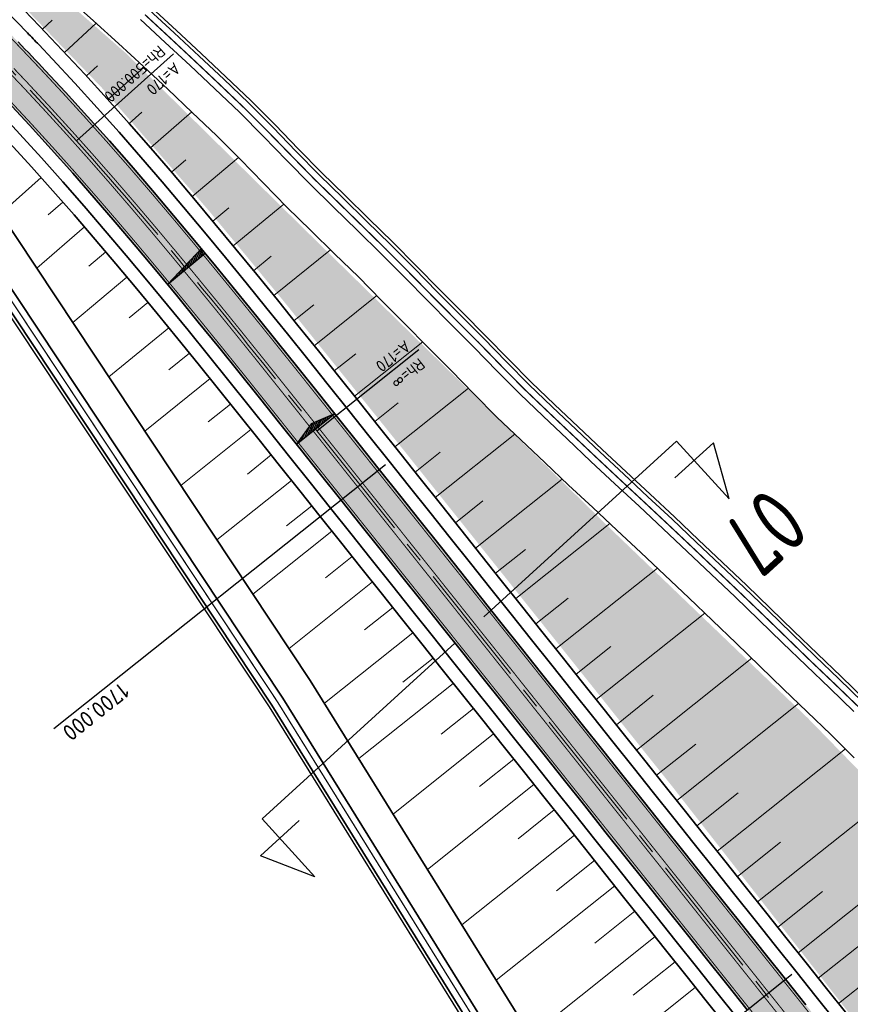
# Model space of a CAD drawing. Extents: x 100296 to 107772, y 404875 to 408930.
# Tile 68 of 97: x 101879 to 102006, y 407171 to 407322. Entities that reach past the tile are written whole.
import ezdxf
from ezdxf.enums import TextEntityAlignment as Align

# ---------------------------------------------------------------- set-up
doc = ezdxf.new("R2010")
doc.units = 0
doc.linetypes.add('CENTER2', pattern=[28.575, 19.05, -3.175, 3.175, -3.175])
doc.linetypes.add('VW-3-3_STREEP', pattern=[6, 3, -3])
for name, color, linetype, lineweight in [('b-we-gw-taludarcering_kort-g', 2, 'Continuous', 18), ('b-we-gw-taludarcering_lang-g', 2, 'Continuous', 18), ('n-we-am_as_weg_hoofdrijbaan_cirkelboog-g', 1, 'CENTER2', 18), ('n-we-am_as_weg_hoofdrijbaan_klotoide-g', 1, 'CENTER2', 18), ('n-we-am_as_weg_hoofdrijbaan_rechtstand-g', 1, 'CENTER2', 18), ('n-we-gw-grondwerk-g', 2, 'Continuous', 35), ('n-we-gw-grondwerk_watergang-g', 170, 'Continuous', 35), ('n-we-vh-verharding_asfalt-g', 7, 'Continuous', 35), ('n-we-vh-verharding_kantverharding-g', 3, 'Continuous', 35), ('n-we-vw-markering_langs_streep_33_015-g', 7, 'VW-3-3_STREEP', 35), ('n-we-vw-markering_langs_streep_doorgetrokken_015-g', 7, 'Continuous', 35)]:
    doc.layers.add(name, color=color, linetype=linetype, lineweight=lineweight)
for name, color, linetype in [('c3d-alignment_labeling', 7, 'Continuous'), ('n-xx-gw-waterlijn-gd', 161, 'Continuous'), ('TDNA----_main_road_asphalt', 251, 'Continuous'), ('TDNA----_verkanting', 250, 'Continuous'), ('TDNL----_bossages', 71, 'Continuous'), ('TDNL----_plangrens', 4, 'ENV-L14'), ('TDNL----_verkanting', 1, 'Continuous'), ('TDXB-AL-_block', 7, 'Continuous')]:
    doc.layers.add(name, color=color, linetype=linetype)
doc.styles.add('ENV-P', font='ISOCP.SHX')
doc.styles.add('NLCS-ISO', font='NLCS-ISO.ttf')
doc.linetypes.add('ENV-L14', pattern='A,12.5,-1.25,[144,env-shp.shx,S=0.125,R=0,X=0,Y=0.75],-1.25', length=15)

# ---------------------------------------------------------------- blocks, each defined once
blk = doc.blocks.new('s0t02001')
blk.add_line((-10, 0), (10, 0))
at = {"linetype": 'Continuous', "flags": 128}
blk.add_lwpolyline([(10, 0), (10, 6), (12, 2), (8, 2)], dxfattribs=at)
at = {"color": 4, "linetype": 'Continuous', "style": 'ENV-P', "width": 0.87}
blk.add_attdef('NR', text='', height=5, dxfattribs=at).set_placement((10.294, 7.239), align=Align.CENTER)
blk = doc.blocks.new('s0t02002')
blk.add_line((10, 0), (-10, 0))
at = {"linetype": 'Continuous', "flags": 128}
blk.add_lwpolyline([(-10, 0), (-10, 6), (-12, 2), (-8, 2)], dxfattribs=at)
at = {"color": 4, "linetype": 'Continuous', "style": 'ENV-P', "width": 0.87}
blk.add_attdef('NR', text='', height=5, dxfattribs=at).set_placement((-10.294, 7.239), align=Align.CENTER)

msp = doc.modelspace()

# ---------------------------------------------------------------- hatches: boundary and pattern name
at = {"layer": 'TDNA----_main_road_asphalt'}
h = msp.add_hatch(color=256, dxfattribs=at)
edge = h.paths.add_edge_path()
edge.add_arc((101468.913, 406942.87), 555.808, 45.04037, 46.03867, ccw=False)
edge.add_line((101861.652, 407336.162), (101878.298, 407318.96))
edge.add_arc((101662.707, 407110.344), 300, 42.91204, 44.05795, ccw=False)
edge.add_line((101882.427, 407314.607), (101885.532, 407311.266))
edge.add_line((101885.532, 407311.266), (101888.925, 407307.543))
edge.add_line((101888.925, 407307.543), (101892.28, 407303.786))
edge.add_line((101892.28, 407303.786), (101895.598, 407300.001))
edge.add_line((101895.598, 407300.001), (101898.88, 407296.189))
edge.add_line((101898.88, 407296.189), (101902.132, 407292.355))
edge.add_line((101902.132, 407292.355), (101905.355, 407288.501))
edge.add_line((101905.355, 407288.501), (101908.553, 407284.631))
edge.add_line((101908.553, 407284.631), (101911.729, 407280.747))
edge.add_line((101911.729, 407280.747), (101914.887, 407276.852))
edge.add_line((101914.887, 407276.852), (101918.03, 407272.949))
edge.add_line((101918.03, 407272.949), (101921.161, 407269.04))
edge.add_line((101921.161, 407269.04), (101924.283, 407265.129))
edge.add_line((101924.283, 407265.129), (101927.401, 407261.219))
edge.add_line((101927.401, 407261.219), (101930.517, 407257.308))
edge.add_line((101930.517, 407257.308), (101933.633, 407253.398))
edge.add_line((101933.633, 407253.398), (101936.749, 407249.488))
edge.add_line((101936.749, 407249.488), (101939.866, 407245.578))
edge.add_line((101939.866, 407245.578), (101942.982, 407241.668))
edge.add_line((101942.982, 407241.668), (101946.098, 407237.758))
edge.add_line((101946.098, 407237.758), (101949.214, 407233.848))
edge.add_line((101949.214, 407233.848), (101952.33, 407229.938))
edge.add_line((101952.33, 407229.938), (101955.447, 407226.028))
edge.add_line((101955.447, 407226.028), (101958.563, 407222.117))
edge.add_line((101958.563, 407222.117), (101961.679, 407218.207))
edge.add_line((101961.679, 407218.207), (101964.795, 407214.297))
edge.add_line((101964.795, 407214.297), (101967.912, 407210.387))
edge.add_line((101967.912, 407210.387), (101971.028, 407206.477))
edge.add_line((101971.028, 407206.477), (101974.144, 407202.567))
edge.add_line((101974.144, 407202.567), (101977.26, 407198.657))
edge.add_line((101977.26, 407198.657), (101980.377, 407194.747))
edge.add_line((101980.377, 407194.747), (101983.493, 407190.836))
edge.add_line((101983.493, 407190.836), (101986.609, 407186.926))
edge.add_line((101986.609, 407186.926), (101989.725, 407183.016))
edge.add_line((101989.725, 407183.016), (101992.842, 407179.106))
edge.add_line((101992.842, 407179.106), (101995.958, 407175.196))
edge.add_line((101995.958, 407175.196), (101999.074, 407171.286))
edge.add_line((101999.074, 407171.286), (102002.19, 407167.376))
edge.add_line((102002.19, 407167.376), (102005.307, 407163.466))
edge.add_line((102005.307, 407163.466), (102006.764, 407161.637))
edge.add_line((102006.764, 407161.637), (102008.289, 407162.852))
edge.add_line((102008.289, 407162.852), (102009.948, 407160.771))
edge.add_line((102009.948, 407160.771), (102013.064, 407156.861))
edge.add_line((102013.064, 407156.861), (102016.18, 407152.951))
edge.add_line((102016.18, 407152.951), (102019.297, 407149.04))
edge.add_line((102019.297, 407149.04), (102022.413, 407145.13))
edge.add_line((102022.413, 407145.13), (102025.529, 407141.22))
edge.add_line((102025.529, 407141.22), (102028.645, 407137.31))
edge.add_line((102028.645, 407137.31), (102031.762, 407133.4))
edge.add_line((102031.762, 407133.4), (102034.878, 407129.49))
edge.add_line((102034.878, 407129.49), (102037.994, 407125.58))
edge.add_line((102037.994, 407125.58), (102038.599, 407124.821))
edge.add_line((102038.599, 407124.821), (102037.074, 407123.605))
edge.add_line((102037.074, 407123.605), (102029.684, 407117.716))
edge.add_line((102029.684, 407117.716), (102025.963, 407122.385))
edge.add_line((102025.963, 407122.385), (102022.846, 407126.295))
edge.add_line((102022.846, 407126.295), (102019.73, 407130.205))
edge.add_line((102019.73, 407130.205), (102016.614, 407134.115))
edge.add_line((102016.614, 407134.115), (102013.498, 407138.025))
edge.add_line((102013.498, 407138.025), (102010.381, 407141.935))
edge.add_line((102010.381, 407141.935), (102007.265, 407145.846))
edge.add_line((102007.265, 407145.846), (102004.149, 407149.756))
edge.add_line((102004.149, 407149.756), (102001.033, 407153.666))
edge.add_line((102001.033, 407153.666), (101999.374, 407155.747))
edge.add_line((101999.374, 407155.747), (102000.899, 407156.962))
edge.add_line((102000.899, 407156.962), (101999.441, 407158.791))
edge.add_line((101999.441, 407158.791), (101996.325, 407162.701))
edge.add_line((101996.325, 407162.701), (101993.209, 407166.611))
edge.add_line((101993.209, 407166.611), (101990.093, 407170.522))
edge.add_line((101990.093, 407170.522), (101986.976, 407174.432))
edge.add_line((101986.976, 407174.432), (101983.86, 407178.342))
edge.add_line((101983.86, 407178.342), (101980.744, 407182.252))
edge.add_line((101980.744, 407182.252), (101977.628, 407186.162))
edge.add_line((101977.628, 407186.162), (101974.512, 407190.072))
edge.add_line((101974.512, 407190.072), (101971.395, 407193.982))
edge.add_line((101971.395, 407193.982), (101968.279, 407197.892))
edge.add_line((101968.279, 407197.892), (101965.163, 407201.803))
edge.add_line((101965.163, 407201.803), (101962.047, 407205.713))
edge.add_line((101962.047, 407205.713), (101958.93, 407209.623))
edge.add_line((101958.93, 407209.623), (101955.814, 407213.533))
edge.add_line((101955.814, 407213.533), (101952.698, 407217.443))
edge.add_line((101952.698, 407217.443), (101949.582, 407221.353))
edge.add_line((101949.582, 407221.353), (101946.465, 407225.263))
edge.add_line((101946.465, 407225.263), (101943.349, 407229.173))
edge.add_line((101943.349, 407229.173), (101940.233, 407233.083))
edge.add_line((101940.233, 407233.083), (101937.117, 407236.994))
edge.add_line((101937.117, 407236.994), (101934, 407240.904))
edge.add_line((101934, 407240.904), (101930.884, 407244.814))
edge.add_line((101930.884, 407244.814), (101927.768, 407248.724))
edge.add_line((101927.768, 407248.724), (101924.652, 407252.634))
edge.add_line((101924.652, 407252.634), (101921.535, 407256.544))
edge.add_line((101921.535, 407256.544), (101918.42, 407260.453))
edge.add_line((101918.42, 407260.453), (101915.303, 407264.357))
edge.add_line((101915.303, 407264.357), (101912.182, 407268.253))
edge.add_line((101912.182, 407268.253), (101909.053, 407272.139))
edge.add_line((101909.053, 407272.139), (101905.913, 407276.012))
edge.add_line((101905.913, 407276.012), (101902.759, 407279.869))
edge.add_line((101902.759, 407279.869), (101899.587, 407283.708))
edge.add_line((101899.587, 407283.708), (101896.395, 407287.525))
edge.add_line((101896.395, 407287.525), (101893.178, 407291.317))
edge.add_line((101893.178, 407291.317), (101889.935, 407295.083))
edge.add_line((101889.935, 407295.083), (101886.662, 407298.818))
edge.add_line((101886.662, 407298.818), (101883.356, 407302.519))
edge.add_line((101883.356, 407302.519), (101880.014, 407306.187))
edge.add_line((101880.014, 407306.187), (101876.635, 407309.822))
edge.add_line((101876.635, 407309.822), (101874.556, 407312.013))
edge.add_line((101874.556, 407312.013), (101873.22, 407313.423))
edge.add_line((101873.22, 407313.423), (101869.869, 407316.885))
edge.add_arc((101728.074, 407175.838), 200, 44.8485, 53.13592)
edge.add_line((101848.058, 407335.85), (101854.74, 407342.945))
at = {"layer": 'TDNA----_verkanting'}
h = msp.add_hatch(dxfattribs=at)
h.set_pattern_fill('ANSI31', color=256, scale=2, angle=21.79242)
h.set_pattern_definition([(66.79242355, (-152168.6628, 72949.52357), (-0.22977080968, 0.09851586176), [])])
h.paths.add_polyline_path([(101906.966, 407286.557), (101906.388, 407287.302), (101901.182, 407281.777)])
h = msp.add_hatch(dxfattribs=at)
h.set_pattern_fill('ANSI31', color=256, scale=2, angle=20.82636)
h.set_pattern_definition([(65.82636412, (-157750.57406, 77255.4507), (-0.22807716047, 0.10237582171), [])])
h.paths.add_polyline_path([(101926.819, 407261.948), (101923.248, 407260.41), (101920.958, 407257.269)])
at = {"layer": 'TDNL----_bossages'}
h = msp.add_hatch(dxfattribs=at)
h.set_pattern_fill('ENV-A30', color=256)
h.set_pattern_definition([(45, (0, 0), (-0.6222539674, 0.6222539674), []), (45, (0, 3.1113), (-3.111269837, 3.111269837), [1, -0.6]), (17, (0, 0), (0.5157491, 1.5965521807), [0, -1.632, -0.924, 0, -1.344]), (48, (0, 0), (-0.3683115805, 1.623436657), [0, -1.616, 0, -1.648, 0, -1.328]), (71, (0, 0), (-0.9582315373, 1.345261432), [0, -1.6, 0, -0.96, -1.316])])
h.paths.add_polyline_path([(102031.329, 407181.461), (102018.988, 407195.12), (101999.336, 407215.302), (101969.305, 407244.123), (101922.178, 407290.257), (101894.75, 407317.303), (101870.416, 407338.601), (101857.595, 407349.694), (101847.56, 407359.939), (101844.052, 407363.068), (101845.16, 407357.852), (101855.683, 407347.611), (101869.414, 407334.473), (101891.095, 407311.968), (101907.561, 407293.055), (101919.091, 407279.107), (101937.584, 407256.144), (101957.758, 407230.869), (101978.861, 407204.43), (102006.802, 407168.609), (102010.923, 407165.115), (102028.362, 407170.324), (102031.085, 407175.012), (102031.781, 407179.411)])

# ---------------------------------------------------------------- linework, layer by layer
at = {"layer": 'b-we-gw-taludarcering_kort-g'}
for p, q in [((101883.512, 407322.328), (101882.027, 407320.92)), ((101890.465, 407315.312), (101888.75, 407313.748)), ((101897.284, 407308.181), (101895.321, 407306.461)), ((101904.02, 407300.911), (101901.803, 407299.001)), ((101882.919, 407292.429), (101885.157, 407294.39)), ((101910.59, 407293.528), (101908.143, 407291.481)), ((101889.151, 407284.564), (101891.736, 407286.756)), ((101917.112, 407286.1), (101914.398, 407283.881)), ((101895.306, 407276.635), (101898.201, 407279.027)), ((101923.62, 407278.659), (101920.593, 407276.223)), ((101901.397, 407268.667), (101904.569, 407271.239)), ((101930.086, 407271.142), (101926.776, 407268.499)), ((101907.436, 407260.681), (101910.86, 407263.425)), ((101936.56, 407263.601), (101932.965, 407260.735)), ((101913.438, 407252.699), (101917.097, 407255.615)), ((101943.025, 407256.034), (101939.164, 407252.957)), ((101919.423, 407244.729), (101923.306, 407247.824)), ((101949.546, 407248.559), (101945.34, 407245.207)), ((101956.081, 407241.109), (101951.51, 407237.466)), ((101925.407, 407236.759), (101929.515, 407240.033)), ((101962.625, 407233.675), (101957.675, 407229.73)), ((101931.39, 407228.789), (101935.724, 407232.243)), ((101969.158, 407226.222), (101963.845, 407221.988)), ((101937.286, 407220.785), (101941.915, 407224.474)), ((101975.683, 407218.753), (101970.02, 407214.24)), ((101943.173, 407212.778), (101948.105, 407216.708)), ((101982.193, 407211.258), (101976.202, 407206.483)), ((101949.06, 407204.77), (101954.294, 407208.942)), ((101988.713, 407203.78), (101982.379, 407198.732)), ((101954.947, 407196.763), (101960.484, 407201.176)), ((101995.196, 407196.241), (101988.572, 407190.962)), ((101960.833, 407188.755), (101966.673, 407193.409)), ((102001.641, 407188.645), (101994.778, 407183.175)), ((101966.72, 407180.748), (101972.863, 407185.643)), ((102008.06, 407181.016), (102000.99, 407175.38)), ((101972.607, 407172.74), (101979.052, 407177.877))]:
    msp.add_line(p, q, dxfattribs=at)
at = {"layer": 'b-we-gw-taludarcering_lang-g'}
for p, q in [((101890.253, 407321.853), (101885.408, 407317.349)), ((101897.616, 407315.087), (101892.054, 407310.119)), ((101904.905, 407308.241), (101898.602, 407302.717)), ((101912.065, 407301.261), (101904.983, 407295.255)), ((101875.611, 407292.613), (101881.82, 407298.159)), ((101919.053, 407294.107), (101911.282, 407287.686)), ((101881.138, 407284.28), (101888.462, 407290.588)), ((101926.194, 407287.107), (101917.501, 407280.059)), ((101886.665, 407275.946), (101894.981, 407282.901)), ((101933.297, 407280.068), (101923.684, 407272.368)), ((101892.193, 407267.612), (101901.396, 407275.138)), ((101940.325, 407272.955), (101929.869, 407264.62)), ((101897.72, 407259.279), (101907.723, 407267.333)), ((101947.355, 407265.843), (101936.065, 407256.845)), ((101903.247, 407250.945), (101913.984, 407259.517)), ((101954.458, 407258.806), (101942.254, 407249.079)), ((101908.774, 407242.611), (101920.202, 407251.719)), ((101961.718, 407251.929), (101948.426, 407241.335)), ((101969.021, 407245.097), (101954.592, 407233.598)), ((101914.301, 407234.278), (101926.411, 407243.929)), ((101976.317, 407238.259), (101960.759, 407225.86)), ((101919.828, 407225.944), (101932.62, 407236.138)), ((101983.569, 407231.374), (101966.932, 407218.115)), ((101925.251, 407217.543), (101938.82, 407228.358)), ((101990.773, 407224.438), (101973.111, 407210.362)), ((101930.523, 407209.046), (101945.01, 407220.591)), ((101997.967, 407217.492), (101979.29, 407202.608)), ((101935.796, 407200.549), (101951.199, 407212.825)), ((102005.137, 407210.522), (101985.473, 407194.85)), ((101941.068, 407192.052), (101957.389, 407205.059)), ((102012.121, 407203.366), (101991.674, 407187.07)), ((101946.341, 407183.555), (101963.578, 407197.292)), ((102018.995, 407196.103), (101997.884, 407179.278)), ((101951.613, 407175.057), (101969.768, 407189.526)), ((102025.847, 407188.819), (102004.095, 407171.484)), ((101956.886, 407166.56), (101975.957, 407181.76)), ((101962.158, 407158.063), (101982.147, 407173.994))]:
    msp.add_line(p, q, dxfattribs=at)
msp.add_lwpolyline([(101877.034, 407303.445), (101880.349, 407299.806), (101883.629, 407296.134), (101886.878, 407292.426), (101890.1, 407288.686), (101893.297, 407284.916), (101896.473, 407281.118), (101899.63, 407277.297), (101902.772, 407273.455), (101905.902, 407269.594), (101909.024, 407265.717), (101912.14, 407261.827), (101915.255, 407257.926), (101918.368, 407254.02), (101921.484, 407250.11), (101924.601, 407246.2), (101927.717, 407242.29), (101930.833, 407238.38), (101933.949, 407234.469), (101937.066, 407230.559), (101940.182, 407226.649), (101943.298, 407222.739), (101946.414, 407218.829), (101949.531, 407214.919), (101952.647, 407211.009), (101955.763, 407207.099), (101958.879, 407203.189), (101961.996, 407199.278), (101965.112, 407195.368), (101968.228, 407191.458), (101971.344, 407187.548), (101974.461, 407183.638), (101977.577, 407179.728), (101980.693, 407175.818), (101983.809, 407171.908), (101986.926, 407167.997)], dxfattribs=at)
at = {"layer": 'c3d-alignment_labeling'}
for p, q in [((101887.232, 407303.817), (101902.127, 407317.164)), ((101924.115, 407259.325), (101939.755, 407271.79)), ((101883.779, 407213.666), (101934.611, 407254.177)), ((101946.104, 407135.464), (101996.935, 407175.975))]:
    msp.add_line(p, q, dxfattribs=at)
at = {"layer": 'n-we-am_as_weg_hoofdrijbaan_cirkelboog-g', "flags": 128}
msp.add_lwpolyline([(101552.913, 407468.676, -0.193346), (101887.232, 407303.817)], format="xyb", dxfattribs=at)
at = {"layer": 'n-we-am_as_weg_hoofdrijbaan_klotoide-g', "flags": 128}
msp.add_lwpolyline([(101887.232, 407303.817), (101888.474, 407302.426), (101889.711, 407301.031), (101890.943, 407299.631), (101892.17, 407298.227), (101893.392, 407296.82), (101894.611, 407295.408), (101895.825, 407293.993), (101897.034, 407292.574), (101898.24, 407291.152), (101899.442, 407289.727), (101900.641, 407288.299), (101901.836, 407286.867), (101903.028, 407285.434), (101904.217, 407283.997), (101905.402, 407282.558), (101906.585, 407281.117), (101907.766, 407279.674), (101908.944, 407278.229), (101910.12, 407276.781), (101911.293, 407275.333), (101912.465, 407273.882), (101913.635, 407272.431), (101914.803, 407270.978), (101915.97, 407269.523), (101917.136, 407268.068), (101918.301, 407266.612), (101919.465, 407265.156), (101920.628, 407263.698), (101921.79, 407262.241), (101922.953, 407260.783), (101924.115, 407259.325)], dxfattribs=at)
at = {"layer": 'n-we-am_as_weg_hoofdrijbaan_rechtstand-g', "flags": 128}
msp.add_lwpolyline([(101924.115, 407259.325), (102162.565, 406960.128)], dxfattribs=at)
at = {"layer": 'n-we-gw-grondwerk-g'}
for p, q in [((101885.996, 407325.662), (101889.843, 407322.225)), ((101889.843, 407322.225), (101893.663, 407318.75)), ((101893.663, 407318.75), (101897.455, 407315.238)), ((101897.455, 407315.238), (101901.235, 407311.707)), ((101901.235, 407311.707), (101904.991, 407308.159)), ((101904.991, 407308.159), (101908.721, 407304.597)), ((101908.721, 407304.597), (101912.361, 407300.967)), ((101868.971, 407302.625), (101923.086, 407221.033)), ((101912.361, 407300.967), (101915.937, 407297.295)), ((101915.937, 407297.295), (101919.513, 407293.637)), ((101919.513, 407293.637), (101923.177, 407290.065)), ((101923.177, 407290.065), (101926.822, 407286.492)), ((101926.822, 407286.492), (101930.458, 407282.927)), ((101930.458, 407282.927), (101934.03, 407279.329)), ((101934.03, 407279.329), (101937.574, 407275.729)), ((101937.574, 407275.729), (101941.12, 407272.153)), ((101941.12, 407272.153), (101944.682, 407268.597)), ((101944.682, 407268.597), (101948.181, 407264.992)), ((101948.181, 407264.992), (101951.719, 407261.419)), ((101951.719, 407261.419), (101955.37, 407257.935)), ((101955.37, 407257.935), (101959.036, 407254.463)), ((101959.036, 407254.463), (101962.707, 407250.994)), ((101962.707, 407250.994), (101966.393, 407247.539)), ((101966.393, 407247.539), (101970.097, 407244.097)), ((101970.097, 407244.097), (101973.788, 407240.645)), ((101973.788, 407240.645), (101977.462, 407237.179)), ((101977.462, 407237.179), (101981.121, 407233.702)), ((101981.121, 407233.702), (101984.779, 407230.224)), ((101984.779, 407230.224), (101988.417, 407226.729)), ((101988.417, 407226.729), (101992.031, 407223.216)), ((101992.031, 407223.216), (101995.644, 407219.701)), ((101923.086, 407221.033), (101969.727, 407145.865)), ((101995.644, 407219.701), (101999.301, 407216.223)), ((101999.301, 407216.223), (102002.93, 407212.721)), ((102002.93, 407212.721), (102006.495, 407209.168))]:
    msp.add_line(p, q, dxfattribs=at)
at = {"layer": 'n-we-gw-grondwerk-g', "flags": 128}
for points in [[(101878.029, 407325.062), (101881.56, 407321.413), (101885.055, 407317.728), (101888.512, 407314.009), (101891.932, 407310.256), (101895.314, 407306.469), (101898.655, 407302.656), (101901.96, 407298.82), (101905.23, 407294.963), (101908.47, 407291.09), (101911.682, 407287.202), (101914.87, 407283.303), (101918.038, 407279.397), (101921.188, 407275.484), (101924.324, 407271.569), (101927.449, 407267.655), (101930.568, 407263.743), (101933.684, 407259.833), (101936.8, 407255.922), (101939.916, 407252.012), (101943.033, 407248.102), (101946.149, 407244.192), (101949.265, 407240.282), (101952.381, 407236.372), (101955.498, 407232.462), (101958.614, 407228.552), (101961.73, 407224.642), (101964.846, 407220.731), (101967.963, 407216.821), (101971.079, 407212.911), (101974.195, 407209.001), (101977.311, 407205.091), (101980.428, 407201.181), (101983.544, 407197.271), (101986.66, 407193.361), (101989.776, 407189.45), (101992.893, 407185.54), (101996.009, 407181.63), (101999.125, 407177.72), (102002.241, 407173.81), (102005.358, 407169.9)], [(101877.034, 407303.445), (101880.349, 407299.807), (101883.628, 407296.134), (101886.877, 407292.427), (101890.099, 407288.686), (101893.296, 407284.916), (101896.472, 407281.119), (101899.63, 407277.298), (101902.772, 407273.455), (101905.902, 407269.594), (101909.023, 407265.718), (101912.139, 407261.828), (101915.253, 407257.928), (101918.368, 407254.02), (101921.484, 407250.11), (101924.601, 407246.2), (101927.717, 407242.29), (101930.833, 407238.38), (101933.949, 407234.469), (101937.066, 407230.559), (101940.182, 407226.649), (101943.298, 407222.739), (101946.414, 407218.829), (101949.531, 407214.919), (101952.647, 407211.009), (101955.763, 407207.099), (101958.879, 407203.189), (101961.996, 407199.278), (101965.112, 407195.368), (101968.228, 407191.458), (101971.344, 407187.548), (101974.461, 407183.638), (101977.577, 407179.728), (101980.693, 407175.818), (101983.809, 407171.908), (101986.926, 407167.997)]]:
    msp.add_lwpolyline(points, dxfattribs=at)
at = {"layer": 'n-we-gw-grondwerk_watergang-g'}
for p, q in [((101902.223, 407320.363), (101898.397, 407323.907)), ((101897.044, 407322.434), (101900.861, 407318.899)), ((101906.028, 407316.809), (101902.223, 407320.363)), ((101900.861, 407318.899), (101904.659, 407315.351)), ((101909.812, 407313.235), (101906.028, 407316.809)), ((101904.659, 407315.351), (101908.434, 407311.785)), ((101913.611, 407309.607), (101909.812, 407313.235)), ((101908.434, 407311.785), (101912.214, 407308.175)), ((101917.34, 407305.887), (101913.611, 407309.607)), ((101912.214, 407308.175), (101915.917, 407304.481)), ((101920.947, 407302.184), (101917.34, 407305.887)), ((101915.917, 407304.481), (101919.515, 407300.787)), ((101924.459, 407298.59), (101920.947, 407302.184)), ((101919.515, 407300.787), (101923.046, 407297.175)), ((101864.942, 407299.653), (101918.877, 407218.333)), ((101917.193, 407217.252), (101863.331, 407298.464)), ((101928.07, 407295.07), (101924.459, 407298.59)), ((101923.046, 407297.175), (101926.672, 407293.64)), ((101931.722, 407291.491), (101928.07, 407295.07)), ((101926.672, 407293.64), (101930.322, 407290.062)), ((101935.392, 407287.892), (101931.722, 407291.491)), ((101930.322, 407290.062), (101933.982, 407286.474)), ((101939.008, 407284.251), (101935.392, 407287.892)), ((101933.982, 407286.474), (101937.586, 407282.844)), ((101942.553, 407280.649), (101939.008, 407284.251)), ((101937.586, 407282.844), (101941.13, 407279.243)), ((101946.078, 407277.094), (101942.553, 407280.649)), ((101941.13, 407279.243), (101944.662, 407275.683)), ((101949.666, 407273.512), (101946.078, 407277.094)), ((101944.662, 407275.683), (101948.242, 407272.108)), ((101953.179, 407269.893), (101949.666, 407273.512)), ((101948.242, 407272.108), (101951.751, 407268.493)), ((101956.624, 407266.415), (101953.179, 407269.893)), ((101951.751, 407268.493), (101955.222, 407264.987)), ((101960.193, 407263.008), (101956.624, 407266.415)), ((101955.222, 407264.987), (101958.815, 407261.559)), ((101963.847, 407259.548), (101960.193, 407263.008)), ((101958.815, 407261.559), (101962.472, 407258.095)), ((101967.504, 407256.092), (101963.847, 407259.548)), ((101962.472, 407258.095), (101966.133, 407254.636)), ((101971.169, 407252.656), (101967.504, 407256.092)), ((101966.133, 407254.636), (101969.805, 407251.194)), ((101974.871, 407249.217), (101971.169, 407252.656)), ((101969.805, 407251.194), (101973.507, 407247.754)), ((101978.58, 407245.747), (101974.871, 407249.217)), ((101973.507, 407247.754), (101977.211, 407244.289)), ((101982.274, 407242.262), (101978.58, 407245.747)), ((101977.211, 407244.289), (101980.899, 407240.81)), ((101985.943, 407238.776), (101982.274, 407242.262)), ((101980.899, 407240.81), (101984.565, 407237.326)), ((101989.616, 407235.284), (101985.943, 407238.776)), ((101984.565, 407237.326), (101988.234, 407233.838)), ((101993.281, 407231.763), (101989.616, 407235.284)), ((101988.234, 407233.838), (101991.891, 407230.324)), ((101996.91, 407228.236), (101993.281, 407231.763)), ((101991.891, 407230.324), (101995.516, 407226.801)), ((102000.496, 407224.746), (101996.91, 407228.236)), ((101995.516, 407226.801), (101999.11, 407223.305)), ((102004.144, 407221.277), (102000.496, 407224.746)), ((101999.11, 407223.305), (102002.76, 407219.833)), ((102007.831, 407217.719), (102004.144, 407221.277)), ((102002.76, 407219.833), (102006.431, 407216.291)), ((101918.877, 407218.333), (101970.334, 407135.404)), ((101968.634, 407134.349), (101917.193, 407217.252))]:
    msp.add_line(p, q, dxfattribs=at)
at = {"layer": 'n-we-vh-verharding_asfalt-g', "flags": 128}
msp.add_lwpolyline([(101840.458, 407356.243), (101841.795, 407357.73, -0.0131421), (101863.077, 407337.565), (101879.735, 407320.351, -0.0020575), (101881.456, 407318.558, -0.0020575)], format="xyb", dxfattribs=at)
for points in [[(101881.449, 407318.551), (101883.56, 407316.325), (101887.004, 407312.621), (101890.41, 407308.883), (101893.778, 407305.111), (101897.107, 407301.312), (101900.401, 407297.488), (101903.662, 407293.643), (101906.893, 407289.78), (101910.098, 407285.901), (101913.281, 407282.009), (101916.443, 407278.108), (101919.589, 407274.201), (101922.723, 407270.289), (101925.847, 407266.376), (101928.965, 407262.465), (101932.081, 407258.555), (101935.197, 407254.645), (101938.313, 407250.735), (101941.43, 407246.825), (101944.546, 407242.914), (101947.662, 407239.004), (101950.778, 407235.094), (101953.895, 407231.184), (101957.011, 407227.274), (101960.127, 407223.364), (101963.243, 407219.454), (101966.36, 407215.544), (101969.476, 407211.634), (101972.592, 407207.723), (101975.708, 407203.813), (101978.824, 407199.903), (101981.941, 407195.993), (101985.057, 407192.083), (101988.173, 407188.173), (101991.289, 407184.263), (101994.406, 407180.353), (101997.522, 407176.442), (102000.638, 407172.532), (102003.754, 407168.622)], [(101875.177, 407308.453), (101878.542, 407304.833), (101881.871, 407301.18), (101885.164, 407297.493), (101888.425, 407293.771), (101891.658, 407290.018), (101894.865, 407286.236), (101898.049, 407282.429), (101901.213, 407278.599), (101904.362, 407274.749), (101907.497, 407270.882), (101910.622, 407267.001), (101913.741, 407263.108), (101916.856, 407259.206), (101919.971, 407255.298), (101923.088, 407251.388), (101926.204, 407247.477), (101929.32, 407243.567), (101932.436, 407239.657), (101935.553, 407235.747), (101938.669, 407231.837), (101941.785, 407227.927), (101944.901, 407224.017), (101948.018, 407220.107), (101951.134, 407216.197), (101954.25, 407212.286), (101957.366, 407208.376), (101960.482, 407204.466), (101963.599, 407200.556), (101966.715, 407196.646), (101969.831, 407192.736), (101972.947, 407188.826), (101976.064, 407184.916), (101979.18, 407181.005), (101982.296, 407177.095), (101985.412, 407173.185), (101988.529, 407169.275)]]:
    msp.add_lwpolyline(points, dxfattribs=at)
at = {"layer": 'n-we-vh-verharding_kantverharding-g', "flags": 128}
msp.add_lwpolyline([(101878.298, 407318.96, -0.005), (101882.427, 407314.607), (101885.532, 407311.266), (101888.925, 407307.543), (101892.28, 407303.786), (101895.598, 407300.001), (101898.88, 407296.189), (101902.132, 407292.355), (101905.355, 407288.501), (101908.553, 407284.631), (101911.729, 407280.747), (101914.887, 407276.852), (101918.03, 407272.949), (101921.161, 407269.04), (101924.283, 407265.129), (101927.401, 407261.219), (101930.517, 407257.308), (101933.633, 407253.398), (101936.749, 407249.488), (101939.866, 407245.578), (101942.982, 407241.668), (101946.098, 407237.758), (101949.214, 407233.848), (101952.33, 407229.938), (101955.447, 407226.028), (101958.563, 407222.117), (101961.679, 407218.207), (101964.795, 407214.297), (101967.912, 407210.387), (101971.028, 407206.477), (101974.144, 407202.567), (101977.26, 407198.657), (101980.377, 407194.747), (101983.493, 407190.836), (101986.609, 407186.926), (101989.725, 407183.016), (101992.842, 407179.106), (101995.958, 407175.196), (101999.074, 407171.286)], format="xyb", dxfattribs=at)
msp.add_lwpolyline([(101876.635, 407309.822), (101880.014, 407306.187), (101883.356, 407302.519), (101886.662, 407298.818), (101889.935, 407295.083), (101893.178, 407291.317), (101896.395, 407287.525), (101899.587, 407283.708), (101902.759, 407279.869), (101905.913, 407276.012), (101909.053, 407272.139), (101912.182, 407268.253), (101915.303, 407264.357), (101918.42, 407260.453), (101921.535, 407256.544), (101924.652, 407252.634), (101927.768, 407248.724), (101930.884, 407244.814), (101934, 407240.904), (101937.117, 407236.994), (101940.233, 407233.083), (101943.349, 407229.173), (101946.465, 407225.263), (101949.582, 407221.353), (101952.698, 407217.443), (101955.814, 407213.533), (101958.93, 407209.623), (101962.047, 407205.713), (101965.163, 407201.803), (101968.279, 407197.892), (101971.395, 407193.982), (101974.512, 407190.072), (101977.628, 407186.162), (101980.744, 407182.252), (101983.86, 407178.342), (101986.976, 407174.432), (101990.093, 407170.522)], dxfattribs=at)
at = {"layer": 'n-we-vw-markering_langs_streep_33_015-g', "const_width": 0.15, "flags": 128}
for points in [[(101840.208, 407355.964, -0.013133), (101861.385, 407335.899), (101878.028, 407318.699, -0.0055664), (101879.726, 407316.917), (101881.829, 407314.699), (101885.256, 407311.013), (101888.646, 407307.292), (101891.999, 407303.538), (101895.314, 407299.755), (101898.595, 407295.945), (101901.845, 407292.113), (101905.067, 407288.262), (101908.263, 407284.393), (101911.439, 407280.51), (101914.595, 407276.616), (101917.737, 407272.714), (101920.868, 407268.806), (101923.99, 407264.896), (101927.107, 407260.985), (101930.224, 407257.075), (101933.34, 407253.165), (101936.456, 407249.254), (101939.572, 407245.344), (101942.689, 407241.434), (101945.805, 407237.524), (101948.921, 407233.614), (101952.037, 407229.704), (101955.153, 407225.794), (101958.27, 407221.884), (101961.386, 407217.974), (101964.502, 407214.063), (101967.618, 407210.153), (101970.735, 407206.243), (101973.851, 407202.333), (101976.967, 407198.423), (101980.083, 407194.513), (101983.2, 407190.603), (101986.316, 407186.693), (101989.432, 407182.782), (101992.548, 407178.872), (101995.665, 407174.962), (101998.781, 407171.052), (102001.897, 407167.142), (102005.013, 407163.232), (102006.471, 407161.403), (102008.13, 407159.322), (102011.246, 407155.412), (102014.362, 407151.502), (102017.478, 407147.591), (102020.595, 407143.681), (102023.711, 407139.771), (102026.827, 407135.861), (102029.943, 407131.951), (102033.06, 407128.041), (102036.176, 407124.131), (102036.781, 407123.372), (102039.292, 407120.221), (102042.408, 407116.31), (102045.525, 407112.4), (102048.641, 407108.49), (102051.757, 407104.58), (102054.873, 407100.67), (102057.99, 407096.76), (102061.106, 407092.85), (102064.222, 407088.94), (102067.338, 407085.03), (102070.454, 407081.119), (102073.571, 407077.209), (102076.687, 407073.299), (102079.803, 407069.389), (102082.919, 407065.479), (102086.036, 407061.569), (102089.152, 407057.659), (102092.268, 407053.749), (102095.384, 407049.838), (102098.501, 407045.928), (102101.617, 407042.018), (102104.733, 407038.108), (102107.849, 407034.198), (102110.966, 407030.288), (102114.082, 407026.378), (102117.198, 407022.468), (102120.314, 407018.558), (102123.431, 407014.647), (102126.547, 407010.737), (102129.663, 407006.827), (102132.779, 407002.917), (102135.896, 406999.007), (102139.012, 406995.097), (102142.128, 406991.187), (102145.244, 406987.277), (102148.361, 406983.366), (102151.477, 406979.456), (102154.593, 406975.546), (102157.709, 406971.636), (102160.826, 406967.726), (102163.942, 406963.816), (102167.058, 406959.905), (102170.174, 406955.986), (102173.283, 406952.053), (102176.376, 406948.1), (102179.447, 406944.123), (102182.488, 406940.115), (102185.492, 406936.071), (102188.451, 406931.986), (102191.356, 406927.855), (102194.199, 406923.675), (102196.973, 406919.448), (102199.676, 406915.175), (102202.308, 406910.857), (102204.867, 406906.497), (102207.353, 406902.094), (102209.765, 406897.65), (102212.103, 406893.167), (102214.366, 406888.646), (102216.553, 406884.087), (102218.664, 406879.493), (102220.698, 406874.864), (102222.655, 406870.201), (102224.534, 406865.507), (102226.334, 406860.782), (102228.055, 406856.028), (102229.697, 406851.246), (102231.259, 406846.437), (102232.74, 406841.603), (102234.141, 406836.744), (102235.46, 406831.864), (102236.7, 406826.967), (102237.869, 406822.059), (102238.975, 406817.143), (102240.028, 406812.222), (102240.453, 406810.143, 0.0061057), (102242.013, 406802.975), (102246.288, 406784.422, 0.0175796), (102248.113, 406777.606), (102250.851, 406769.256)], [(101832.766, 407346.794), (101837.799, 407343.5, -0.0534133), (101870.724, 407316.541), (101873.491, 407313.682), (101874.828, 407312.271), (101876.908, 407310.079), (101880.289, 407306.441), (101883.634, 407302.77), (101886.943, 407299.066), (101890.218, 407295.328), (101893.463, 407291.561), (101896.681, 407287.766), (101899.875, 407283.947), (101903.048, 407280.107), (101906.204, 407276.249), (101909.344, 407272.375), (101912.474, 407268.488), (101915.596, 407264.591), (101918.713, 407260.687), (101921.829, 407256.778), (101924.945, 407252.868), (101928.061, 407248.958), (101931.177, 407245.048), (101934.294, 407241.137), (101937.41, 407237.227), (101940.526, 407233.317), (101943.642, 407229.407), (101946.759, 407225.497), (101949.875, 407221.587), (101952.991, 407217.677), (101956.107, 407213.767), (101959.224, 407209.857), (101962.34, 407205.946), (101965.456, 407202.036), (101968.572, 407198.126), (101971.689, 407194.216), (101974.805, 407190.306), (101977.921, 407186.396), (101981.037, 407182.486), (101984.154, 407178.576), (101987.27, 407174.665), (101990.386, 407170.755), (101993.502, 407166.845), (101996.618, 407162.935), (101999.735, 407159.025), (102001.192, 407157.196), (102002.851, 407155.115), (102005.967, 407151.205), (102009.083, 407147.295), (102012.2, 407143.384), (102015.316, 407139.474), (102018.432, 407135.564), (102021.548, 407131.654), (102024.665, 407127.744), (102027.781, 407123.834), (102030.897, 407119.924), (102031.502, 407119.165), (102034.013, 407116.014), (102037.13, 407112.104), (102040.246, 407108.193), (102043.362, 407104.283), (102046.478, 407100.373), (102049.595, 407096.463), (102052.711, 407092.553), (102055.827, 407088.643), (102058.943, 407084.733), (102062.06, 407080.823), (102065.176, 407076.912), (102068.292, 407073.002), (102071.408, 407069.092), (102074.525, 407065.182), (102077.641, 407061.272), (102080.757, 407057.362), (102083.873, 407053.452), (102086.99, 407049.542), (102090.106, 407045.632), (102093.222, 407041.721), (102096.338, 407037.811), (102099.455, 407033.901), (102102.571, 407029.991), (102105.687, 407026.081), (102108.803, 407022.171), (102111.919, 407018.261), (102115.036, 407014.351), (102118.152, 407010.44), (102121.268, 407006.53), (102124.384, 407002.62), (102127.501, 406998.71), (102130.617, 406994.8), (102133.733, 406990.89), (102136.849, 406986.98), (102139.966, 406983.07), (102143.082, 406979.16), (102146.198, 406975.249), (102149.314, 406971.339), (102152.431, 406967.429), (102155.547, 406963.519), (102158.663, 406959.609), (102161.778, 406955.699), (102164.886, 406951.791), (102167.978, 406947.878), (102171.048, 406943.956), (102174.088, 406940.018), (102177.092, 406936.06), (102180.051, 406932.077), (102182.958, 406928.063), (102185.806, 406924.014), (102188.587, 406919.925), (102191.299, 406915.792), (102193.942, 406911.614), (102196.515, 406907.393), (102199.017, 406903.129), (102201.448, 406898.824), (102203.806, 406894.479), (102206.092, 406890.096), (102208.305, 406885.675), (102210.443, 406881.218), (102212.507, 406876.726), (102214.496, 406872.2), (102216.409, 406867.641), (102218.246, 406863.051), (102220.006, 406858.432), (102221.689, 406853.783), (102223.295, 406849.107), (102224.822, 406844.405), (102226.27, 406839.679), (102227.64, 406834.928), (102228.93, 406830.156), (102230.145, 406825.359), (102231.293, 406820.538), (102232.382, 406815.698), (102233.42, 406810.841), (102233.42, 406810.841), (102233.457, 406810.664, -0.0146812), (102236.484, 406793.291), (102238.388, 406780.086, -0.0034916), (102238.578, 406778.697), (102239.858, 406767.185)]]:
    msp.add_lwpolyline(points, format="xyb", dxfattribs=at)
at = {"layer": 'n-we-vw-markering_langs_streep_doorgetrokken_015-g', "const_width": 0.15, "flags": 128}
for points in [[(101876.932, 407314.267), (101879.022, 407312.064), (101882.423, 407308.405), (101885.788, 407304.713), (101889.115, 407300.987), (101892.408, 407297.23), (101895.668, 407293.445), (101898.9, 407289.634), (101902.106, 407285.801), (101905.289, 407281.948), (101908.453, 407278.079), (101911.6, 407274.197), (101914.735, 407270.304), (101917.861, 407266.402), (101920.98, 407262.495), (101924.097, 407258.585), (101927.213, 407254.675), (101930.329, 407250.765), (101933.445, 407246.855), (101936.561, 407242.945), (101939.678, 407239.035), (101942.794, 407235.125), (101945.91, 407231.215), (101949.026, 407227.304), (101952.143, 407223.394), (101955.259, 407219.484), (101958.375, 407215.574), (101961.491, 407211.664), (101964.608, 407207.754), (101967.724, 407203.844), (101970.84, 407199.934), (101973.956, 407196.023), (101977.073, 407192.113), (101980.189, 407188.203), (101983.305, 407184.293), (101986.421, 407180.383), (101989.538, 407176.473), (101992.654, 407172.563), (101995.77, 407168.653)], [(101877.622, 407314.921), (101879.715, 407312.714), (101883.122, 407309.049), (101886.493, 407305.349), (101889.827, 407301.617), (101893.125, 407297.853), (101896.391, 407294.062), (101899.627, 407290.246), (101902.836, 407286.408), (101906.023, 407282.552), (101909.19, 407278.679), (101912.339, 407274.794), (101915.476, 407270.898), (101918.603, 407266.995), (101921.723, 407263.087), (101924.839, 407259.177), (101927.956, 407255.267), (101931.072, 407251.357), (101934.188, 407247.447), (101937.304, 407243.537), (101940.421, 407239.627), (101943.537, 407235.717), (101946.653, 407231.807), (101949.769, 407227.896), (101952.886, 407223.986), (101956.002, 407220.076), (101959.118, 407216.166), (101962.234, 407212.256), (101965.351, 407208.346), (101968.467, 407204.436), (101971.583, 407200.526), (101974.699, 407196.616), (101977.816, 407192.705), (101980.932, 407188.795), (101984.048, 407184.885), (101987.164, 407180.975), (101990.281, 407177.065), (101993.397, 407173.155), (101996.513, 407169.245)]]:
    msp.add_lwpolyline(points, dxfattribs=at)
at = {"layer": 'n-xx-gw-waterlijn-gd', "ltscale": 0.1, "const_width": 0.2}
msp.add_lwpolyline([(101827.657, 407333.355), (101837.189, 407327.037, -0.0244318), (101847.139, 407318.613), (101848.629, 407317.017), (101851.86, 407313.462), (101855.045, 407309.868), (101858.181, 407306.236), (101861.267, 407302.565), (101864.137, 407299.058), (101918.035, 407217.792), (101969.256, 407135.244)], format="xyb", dxfattribs=at)
msp.add_lwpolyline([(102007.131, 407217.005), (102003.452, 407220.555), (101999.803, 407224.026), (101996.213, 407227.518), (101992.586, 407231.043), (101988.925, 407234.561), (101985.254, 407238.051), (101981.587, 407241.536), (101977.896, 407245.018), (101974.189, 407248.486), (101970.487, 407251.925), (101966.819, 407255.364), (101963.159, 407258.821), (101959.504, 407262.283), (101955.923, 407265.701), (101952.465, 407269.193), (101948.954, 407272.81), (101945.37, 407276.388), (101941.842, 407279.946), (101938.297, 407283.548), (101934.687, 407287.183), (101931.022, 407290.777), (101927.371, 407294.355), (101923.753, 407297.883), (101920.231, 407301.486), (101916.628, 407305.184), (101912.912, 407308.891), (101909.123, 407312.51), (101905.343, 407316.08), (101901.542, 407319.631), (101897.721, 407323.17)], dxfattribs=at)
at = {"layer": 'TDNL----_plangrens', "flags": 128}
msp.add_lwpolyline([(100739.287, 407413.077, -0.1432469), (100723.751, 407449.32, -0.2568121), (100723.984, 407450.243), (100744.992, 407466.294, -0.1251982), (100746.663, 407466.988), (100748.19, 407467.146, -0.0166228), (100754.006, 407467.496), (100782.803, 407465.563), (100787.864, 407465.328), (100792.837, 407465.08), (100797.812, 407464.817), (100802.786, 407464.541), (100807.759, 407464.25), (100812.732, 407463.944), (100817.668, 407463.625), (100822.562, 407463.247), (100827.487, 407462.797), (100832.453, 407462.323), (100837.423, 407461.834), (100842.46, 407461.322), (100847.545, 407460.885), (100852.562, 407460.5), (100857.533, 407460.103), (100862.504, 407459.692), (100867.238, 407459.286), (100871.955, 407458.564), (100877.078, 407457.746), (100882.136, 407457.162), (100887.216, 407456.446), (100892.394, 407455.977), (100897.375, 407455.526), (100902.345, 407455.06), (100907.315, 407454.58), (100912.26, 407454.087), (100917.179, 407453.55), (100922.047, 407452.969), (100926.848, 407452.286), (100931.718, 407451.454), (100936.746, 407450.579), (100941.787, 407449.777), (100946.892, 407448.968), (100952.163, 407448.3), (100957.313, 407447.881), (100962.26, 407447.463), (100966.993, 407447.018), (100971.682, 407446.292), (100976.581, 407445.431), (100981.546, 407444.544), (100986.525, 407443.64), (100991.527, 407442.74), (100992.333, 407435.384), (101010.646, 407439.363), (101044.608, 407446.751), (101045.548, 407451.865), (101045.735, 407470.838), (101152.226, 407468.563), (101153.796, 407444.826, -0.0221363), (101223.76, 407453.484, -0.0320153), (101250.534, 407454.525), (101283.164, 407454.725), (101303.289, 407454.872), (101377.701, 407457.671), (101383.509, 407454.801), (101393.978, 407453.974, 0.0109132), (101394.434, 407453.93), (101414.361, 407452.414), (101422.656, 407452.026), (101432.62, 407451.54), (101442.511, 407451.019), (101452.418, 407450.334), (101462.461, 407449.634), (101472.522, 407449.054), (101482.525, 407448.499), (101492.485, 407447.938), (101497.455, 407447.635), (101502.45, 407447.332), (101507.418, 407447.041), (101512.347, 407446.74), (101517.255, 407446.424), (101522.141, 407446.09), (101527.002, 407445.734), (101531.838, 407445.351), (101536.65, 407444.937), (101541.435, 407444.49), (101546.191, 407444.004), (101550.887, 407443.477), (101555.499, 407442.883), (101560.095, 407442.179), (101564.726, 407441.39), (101569.355, 407440.535), (101573.963, 407439.616), (101578.559, 407438.624), (101583.182, 407437.563), (101587.787, 407436.473), (101592.32, 407435.332), (101596.555, 407434.185), (101627.128, 407423.645), (101632.471, 407440.484), (101650.339, 407434.411), (101666.674, 407429.308), (101657.666, 407400.472), (101662.609, 407398.928), (101669.244, 407419.6, -0.4160609), (101672.402, 407421.214), (101686.819, 407416.5), (101691.477, 407415.007), (101696.122, 407413.52), (101700.774, 407412.031), (101705.421, 407410.544), (101710.009, 407409.059), (101714.528, 407407.51), (101719.032, 407405.884), (101723.523, 407404.191), (101728.031, 407402.419), (101732.547, 407400.629), (101737, 407398.8), (101741.422, 407396.906), (101745.812, 407394.952), (101750.14, 407392.936), (101754.442, 407390.815), (101758.812, 407388.597), (101765.285, 407385.357), (101767.304, 407384.309, -0.3046151), (101772.655, 407374.527, -0.0006844), (101772.658, 407374.512, 0.0684017), (101773.464, 407363.745, -0.1929248), (101772.206, 407356.412), (101761.363, 407339.317), (101767.937, 407334.735), (101793.57, 407316.492), (101804.78, 407330.069, -0.2278404), (101810.754, 407332.624, 0.0513532), (101821.479, 407333.256, -0.1888825), (101826.828, 407332.105), (101836.317, 407325.815, -0.0242378), (101846.077, 407317.552), (101847.526, 407316), (101850.744, 407312.46), (101853.916, 407308.88), (101857.039, 407305.263), (101860.112, 407301.608), (101862.928, 407298.166), (101916.773, 407216.982), (101968.21, 407134.086), (101972.068, 407127.404), (101996.302, 407098.101), (102005.364, 407086.792), (102008.446, 407082.877), (102011.531, 407078.915), (102014.733, 407074.987), (102018.027, 407071.2), (102021.214, 407067.381), (102024.434, 407063.511), (102027.792, 407059.702), (102031.206, 407056.045), (102034.47, 407052.266), (102037.895, 407048.536), (102041.324, 407044.881), (102044.689, 407041.193), (102048.063, 407037.491), (102051.427, 407033.785), (102054.786, 407030.066), (102058.17, 407026.353), (102061.643, 407022.587), (102065.424, 407019.109), (102069.057, 407015.625), (102072.737, 407012.176), (102076.308, 407008.7), (102079.803, 407005.117), (102083.411, 407001.494), (102087.229, 406998.062), (102090.977, 406994.666), (102094.696, 406991.276), (102098.317, 406987.825), (102101.904, 406984.315), (102105.514, 406980.761), (102109.244, 406977.285), (102112.961, 406973.868), (102116.597, 406970.418), (102120.19, 406966.919), (102123.764, 406963.392), (102127.319, 406959.845), (102130.867, 406956.286), (102134.398, 406952.732), (102137.87, 406949.135), (102141.339, 406945.515), (102144.792, 406941.893), (102148.207, 406938.285), (102151.591, 406934.704), (102154.918, 406931.144), (102158.166, 406927.572), (102161.363, 406923.995), (102164.495, 406920.416), (102167.544, 406916.826), (102170.501, 406913.207), (102173.375, 406909.554), (102176.191, 406905.846), (102178.966, 406902.102), (102181.658, 406898.316), (102184.248, 406894.458), (102186.763, 406890.533), (102189.221, 406886.554), (102191.619, 406882.559), (102193.872, 406878.49), (102196.06, 406874.348), (102198.21, 406870.172), (102200.307, 406865.974), (102202.24, 406861.91), (102208.465, 406847.878), (102209.612, 406844.537), (102211.065, 406840.064), (102212.443, 406835.567), (102213.746, 406831.048), (102214.975, 406826.503), (102216.136, 406821.917), (102217.239, 406817.284), (102218.292, 406812.607), (102219.301, 406807.886), (102219.325, 406807.772, -0.0146812), (102222.207, 406791.232), (102224.111, 406778.028, -0.0034916), (102224.274, 406776.839), (102225.121, 406769.34, 0.0616412), (102220.786, 406763.286), (102219.487, 406761.144, -0.0289493), (102216.028, 406759.554), (102209.661, 406756.643), (102212.638, 406750.132), (102212.77, 406736.71, 0.1949924), (102231.938, 406746.034, -0.1182563), (102234.99, 406749.142, -0.1890751), (102261.26, 406754.064, -0.1534905), (102274.921, 406742.523, 0.186288), (102288.242, 406736.796), (102295.508, 406736.468), (102295.097, 406742.853), (102293.275, 406749.549), (102279.285, 406779.295), (102275.599, 406787.178), (102279.459, 406788.946), (102271.403, 406806.531), (102262.454, 406826.065), (102245.515, 406863.059), (102225.87, 406905.623), (102192.806, 406977.38), (102173.546, 407019.093), (102144.19, 407082.736), (102101.988, 407174.612), (102101.566, 407175.532), (102070.447, 407156.068), (102058.354, 407182.319), (102047.54, 407175.681), (102037.739, 407186.379), (102032.874, 407192.299), (102029.255, 407196.138), (102025.828, 407199.767), (102022.406, 407203.449), (102018.903, 407207.135), (102015.389, 407210.786), (102011.829, 407214.441), (102008.182, 407218.076), (102004.49, 407221.639), (102000.843, 407225.107), (101997.258, 407228.594), (101993.628, 407232.122), (101989.961, 407235.645), (101986.287, 407239.139), (101982.618, 407242.625), (101978.923, 407246.111), (101975.212, 407249.583), (101971.51, 407253.022), (101967.847, 407256.456), (101964.19, 407259.911), (101960.538, 407263.37), (101956.974, 407266.772), (101953.536, 407270.243), (101950.022, 407273.863), (101946.432, 407277.447), (101942.909, 407281), (101939.364, 407284.602), (101935.744, 407288.247), (101932.072, 407291.848), (101928.419, 407295.428), (101924.813, 407298.944), (101921.305, 407302.533), (101917.695, 407306.239), (101913.96, 407309.964), (101910.156, 407313.597), (101906.37, 407317.173), (101902.563, 407320.729), (101898.735, 407324.275), (101894.865, 407327.796), (101890.979, 407331.268), (101887.092, 407334.706), (101883.216, 407338.102), (101879.348, 407341.51), (101875.434, 407344.911), (101871.619, 407348.185), (101855.595, 407362.909, -0.2527323), (101854.819, 407365.154, 0.1219096), (101853.161, 407385.816, 0.0255549), (101852.353, 407387.982, 0.4105883), (101795.986, 407410.505, -0.1781398), (101793.686, 407410.635), (101790.402, 407411.669), (101780.409, 407411.565), (101774.564, 407415.656), (101770.103, 407418.488), (101765.77, 407421.195), (101761.453, 407423.907), (101757.101, 407426.624), (101752.717, 407429.332), (101748.299, 407432.018), (101743.858, 407434.667), (101739.403, 407437.289), (101734.926, 407439.885), (101730.428, 407442.456), (101725.909, 407445.003), (101721.323, 407447.549), (101716.643, 407450.029), (101711.914, 407452.415), (101707.143, 407454.704), (101702.338, 407456.9), (101697.38, 407459.065), (101685.044, 407463.695, -0.1468988), (101683.593, 407464.958), (101689.246, 407482.745), (101683.893, 407484.422), (101690.31, 407504.961), (101682.103, 407507.907), (101666.15, 407456.924), (101657.685, 407459.121), (101639.766, 407464.547), (101639.685, 407464.286), (101635.455, 407465.601), (101641.237, 407483.167), (101645.307, 407495.533), (101642.08, 407496.719), (101607.129, 407511.646), (101612.392, 407526.001), (101581.993, 407524.671), (101579.507, 407517.488), (101575.394, 407510.198), (101573.121, 407508.777), (101557.269, 407506.807), (101530.824, 407506.206), (101519.057, 407505.93), (101507.29, 407505.653), (101484.731, 407504.656), (101459.497, 407502.934), (101427.265, 407501.014), (101421.153, 407500.943), (101415.041, 407500.872), (101396.604, 407500.255), (101374.489, 407495.756), (101364.292, 407497.12), (101352.064, 407497.113), (101349.584, 407498.703), (101347.492, 407498.976), (101346.248, 407498.39), (101332.711, 407497.804), (101330.029, 407500.122), (101327.997, 407500.331), (101324.518, 407498.84), (101295.003, 407497.573), (101253.763, 407494.725), (101210.414, 407493.493), (101206.788, 407493.731), (101197.064, 407494.53), (101185.904, 407498.014), (101174.033, 407511.47), (101174.455, 407521.521), (101154.625, 407522.265), (101154.208, 407511.155), (101154.051, 407506.961), (101128.647, 407505.961), (101129.038, 407486.739), (101083.087, 407487.881), (101045.912, 407488.699), (101046.337, 407524.66), (101018.197, 407520.306), (101013.516, 407520.023), (101008.506, 407519.689), (101003.328, 407519.371), (100998.019, 407518.772), (100992.877, 407518.042), (100987.831, 407517.295), (100982.874, 407516.548), (100977.976, 407515.901), (100973.021, 407515.31), (100968.036, 407514.73), (100963.064, 407514.171), (100958.089, 407513.646), (100953.019, 407513.126), (100947.903, 407512.502), (100942.897, 407511.846), (100937.935, 407511.25), (100932.946, 407510.666), (100927.968, 407510.097), (100923.119, 407509.574), (100918.262, 407509.232), (100913.265, 407508.895), (100908.271, 407508.562), (100903.281, 407508.238), (100898.297, 407507.929), (100893.313, 407507.634), (100888.336, 407507.355), (100883.34, 407507.098), (100878.168, 407506.821), (100872.915, 407506.317), (100867.833, 407505.711), (100863.07, 407505.164), (100858.33, 407504.917), (100853.369, 407504.701), (100848.387, 407504.499), (100843.339, 407504.31), (100838.25, 407504.044), (100833.228, 407503.745), (100828.244, 407503.463), (100823.26, 407503.195), (100818.326, 407502.945), (100813.419, 407502.775), (100808.465, 407502.653), (100803.484, 407502.545), (100798.504, 407502.452), (100793.522, 407502.374), (100789.347, 407502.318, -0.0124139), (100787.98, 407502.342), (100756.167, 407501.166, -0.2041488), (100733.464, 407510.682, 0.4726043), (100669.209, 407512.987, -0.1892506), (100667.842, 407512.288), (100642.492, 407510.2), (100642.192, 407512.871), (100631.088, 407512.614, -0.010411), (100621.58, 407512.591), (100613.926, 407512.725), (100603.93, 407512.908), (100593.931, 407513.092), (100583.933, 407513.275), (100573.935, 407513.459), (100563.936, 407513.642), (100553.938, 407513.826), (100548.939, 407513.918), (100543.94, 407514.009), (100538.941, 407514.101), (100533.941, 407514.193), (100523.943, 407514.376), (100513.945, 407514.56), (100503.946, 407514.743), (100493.948, 407514.927), (100483.949, 407515.11), (100473.933, 407515.293), (100453.469, 407515.647, 0.0307056), (100439.261, 407515.02), (100391.282, 407509.047), (100383.01, 407506.929), (100371.062, 407505.886), (100362.02, 407505.096), (100330.373, 407500), (100299.911, 407493.902), (100308.164, 407454.176), (100345.867, 407460.763), (100370.687, 407465.099), (100400, 407467.735), (100436.284, 407469.121), (100480.738, 407467.998), (100527.748, 407460.884), (100583.384, 407446.232), (100637.584, 407424.585), (100688.405, 407397.253), (100715.467, 407378.851), (100722.649, 407379.942), (100725.106, 407378.112), (100734.595, 407380.53), (100753.268, 407385.515), (100765.323, 407388.29), (100752.068, 407397.541)], format="xyb", close=True, dxfattribs=at)
at = {"layer": 'TDNL----_verkanting', "flags": 128}
for points in [[(101906.966, 407286.557), (101906.388, 407287.302), (101901.182, 407281.777)], [(101926.819, 407261.948), (101923.248, 407260.41), (101920.958, 407257.269)]]:
    msp.add_lwpolyline(points, close=True, dxfattribs=at)

# ---------------------------------------------------------------- block references
at = {"layer": 'TDXB-AL-_block', "color": 0, "xscale": 2, "yscale": 2, "zscale": 2, "rotation": 222.3724917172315}
msp.add_blockref('s0t02002', (101964.469, 407244.268), dxfattribs=at).add_auto_attribs({'NR': '07'})
msp.add_blockref('s0t02001', (101930.5, 407213.28), dxfattribs=at)

# ---------------------------------------------------------------- texts
at = {"layer": 'c3d-alignment_labeling', "style": 'NLCS-ISO'}
for s, insert, char_height, attachment_point, rotation in [('Rh=500.000', (101901.067, 407317.222), 1.8, 1, 221.86546), ('A=170', (101903.403, 407314.616), 1.8, 1, 221.86546), ('A=170', (101938.701, 407271.909), 1.8, 1, 218.55376), ('Rh=∞', (101940.883, 407269.172), 1.8, 1, 218.55376), ('1700.000', (101884.833, 407213.547), 2.5, 9, 218.55376)]:
    msp.add_mtext(s, dxfattribs=dict(at, insert=insert, char_height=char_height, attachment_point=attachment_point, rotation=rotation))

doc.saveas('drawing.dxf')
